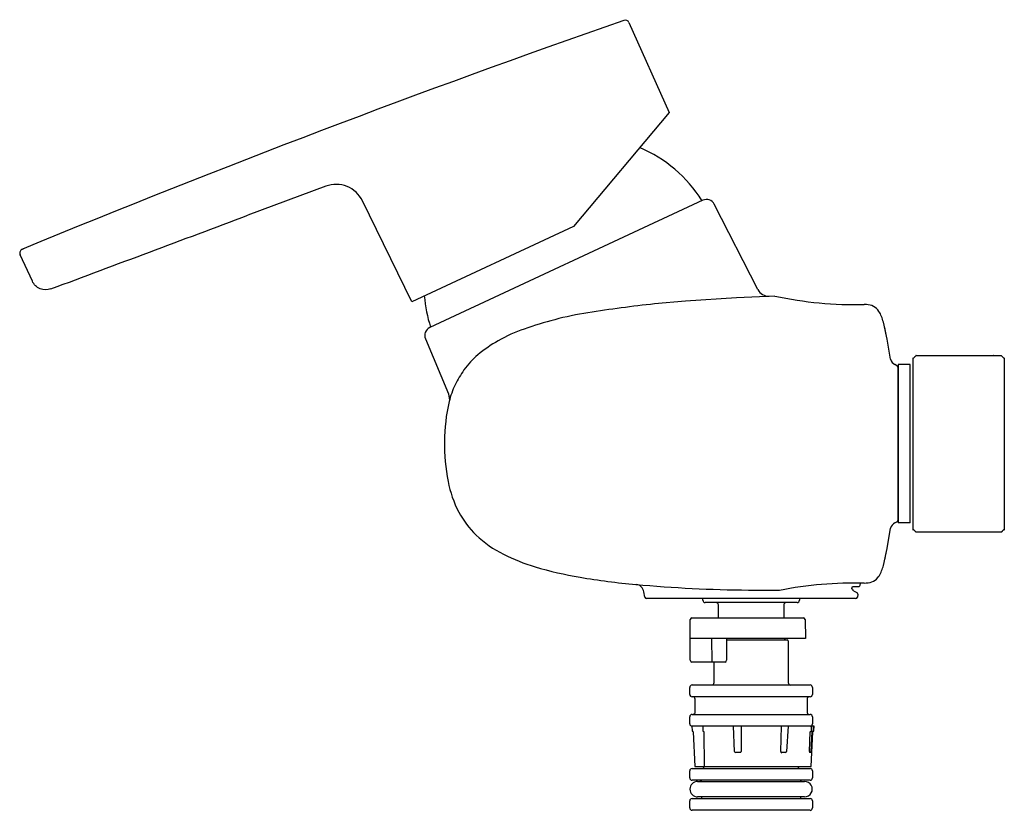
# Model space of a CAD drawing. Header units: millimetres. Extents: x -167 to 0, y -62 to 72.
import ezdxf

# ---------------------------------------------------------------- set-up
doc = ezdxf.new("R2010")
doc.units = ezdxf.units.MM
doc.header["$MEASUREMENT"] = 0
doc.layers.add('HIDDEN', color=5, linetype='Continuous', true_color=0x0000ff)
doc.layers.add('PLANNING', color=1, linetype='Continuous', true_color=0xff0000)

# ---------------------------------------------------------------- blocks, each defined once
blk = doc.blocks.new('753001_r')
at = {"layer": 'HIDDEN'}
for p, q in [((-51.2, -26.6, 0), (-51.2, -26.3, 0)), ((-34.8, -26.3, 0), (-34.8, -26.6, 0)), ((-35.2, -27, 0), (-50.8, -27, 0)), ((-48.55, -29.6, 0), (-48.55, -27.4, 0)), ((-37.45, -27.4, 0), (-37.45, -29.6, 0)), ((-53.34, -36.8, 0), (-53.35, -29.89, 0)), ((-53.05, -29.6, 0), (-34.12, -29.6, 0)), ((-49.64, -37.08, 0), (-49.68, -33.1, 0)), ((-47.2, -33.1, 0), (-47.2, -36.8, 0)), ((-47.2, -33.3, 0), (-36.9, -33.3, 0)), ((-36.7, -33.5, 0), (-36.7, -40.6, 0)), ((-47.43, -37.1, 0), (-53.04, -37.1, 0)), ((-49.3, -40.6, 0), (-49.3, -37.1, 0)), ((-53.43, -42.6, 0), (-53.43, -41.4, 0)), ((-53.02, -41, 0), (-32.98, -41, 0)), ((-32.58, -41.4, 0), (-32.58, -42.6, 0)), ((-32.98, -43, 0), (-53.02, -43, 0)), ((-52.5, -45.6, 0), (-52.5, -43.4, 0)), ((-33.5, -43.4, 0), (-33.5, -45.6, 0)), ((-53.43, -47.6, 0), (-53.43, -46.4, 0)), ((-53.02, -46, 0), (-40.82, -46, 0)), ((-32.58, -46.4, 0), (-32.58, -47.6, 0)), ((-53.05, -48, 0), (-53.02, -48.78, 0)), ((-45.81, -52.3, 0), (-45.97, -48, 0)), ((-44.7, -48, 0), (-44.69, -52.3, 0)), ((-37.97, -52.3, 0), (-37.83, -48, 0)), ((-36.73, -48, 0), (-37, -52.3, 0)), ((-32.44, -48, 0), (-32.47, -48.78, 0)), ((-32.68, -48.97, 0), (-32.83, -52.3, 0)), ((-44.8, -52.49, 0), (-45.61, -52.5, 0)), ((-37.17, -52.5, 0), (-37.8, -52.5, 0)), ((-32.86, -52.5, 0), (-33.03, -52.5, 0)), ((-53.43, -56.8, 0), (-53.43, -55.6, 0)), ((-53.02, -55.2, 0), (-32.98, -55.2, 0)), ((-32.58, -55.6, 0), (-32.58, -56.8, 0)), ((-32.98, -57.2, 0), (-53.02, -57.2, 0)), ((-52.08, -57.39, 0), (-33.92, -57.39, 0)), ((-33.92, -60.01, 0), (-52.08, -60.01, 0)), ((-53.43, -61.9, 0), (-53.43, -60.7, 0)), ((-53.02, -60.3, 0), (-32.98, -60.3, 0)), ((-32.58, -60.7, 0), (-32.58, -61.9, 0)), ((-40.82, -62.3, 0), (-53.02, -62.3, 0))]:
    blk.add_line(p, q, dxfattribs=at)
for points in [[(-33.83, -29.89), (-33.75, -33.1), (-53.37, -33.1)], [(-52.82, -48.97), (-52.58, -54.87), (-32.8, -54.87), (-32.54, -48.97), (-32.54, -48.94), (-32.52, -48.91), (-32.49, -48.89), (-32.46, -48.88), (-32.42, -48.87), (-32.39, -48.86), (-32.36, -48.84), (-32.34, -48.81), (-32.34, -48.78), (-32.3, -48), (-53.05, -48)], [(-51.21, -48), (-51.19, -48.78), (-51.18, -48.81), (-51.17, -48.84), (-51.14, -48.86), (-51.12, -48.87), (-51.09, -48.88), (-51.07, -48.89), (-51.05, -48.91), (-51.03, -48.94), (-51.03, -48.97), (-50.96, -54.87)], [(-33.08, -52.3), (-32.95, -48.97), (-32.95, -48.94), (-32.93, -48.91), (-32.9, -48.89), (-32.87, -48.88), (-32.83, -48.87), (-32.8, -48.86), (-32.78, -48.84), (-32.76, -48.81), (-32.75, -48.78), (-32.72, -48)]]:
    blk.add_lwpolyline(points, dxfattribs=at)
for centre, radius, start, end in [((-50.8, -26.6, 0), 0.4, 180, 269.9999), ((-35.2, -26.6, 0), 0.4, 270, 0.0001), ((-48.95, -27.4, 0), 0.401, 0.1521, 90), ((-37.05, -27.4, 0), 0.4, 91.7791, 180), ((-53.05, -29.9, 0), 0.3, 90, 178.9991), ((-34.13, -29.89, 0), 0.295, 0.035, 88.1413), ((-37.05, -32.9, 0), 0.402, 210.1737, 270), ((-36.91, -33.51, 0), 0.208, 2.1215, 87.8784), ((-53.04, -36.8, 0), 0.3, 180.108, 270.0463), ((-50.36, -36.92, 0), 0.733, 345.3841, 346.8376), ((-47.47, -36.83, 0), 0.272, 278.5517, 6.5409), ((-53.02, -41.4, 0), 0.403, 89.8982, 179.6363), ((-49.7, -40.6, 0), 0.401, 274.9439, 0), ((-36.3, -40.6, 0), 0.402, 180.254, 268.358), ((-32.98, -41.4, 0), 0.4, 0, 89.9999), ((-53.03, -42.6, 0), 0.4, 180, 270.4655), ((-52.9, -43.4, 0), 0.401, 0.225, 90), ((-33.1, -43.4, 0), 0.401, 94.0906, 180), ((-32.98, -42.6, 0), 0.4, 270, 0.0001), ((-53.02, -46.4, 0), 0.403, 90, 179.5345), ((-52.9, -45.6, 0), 0.4, 285.9096, 0), ((-33.1, -45.6, 0), 0.401, 180.1408, 253.9736), ((-32.98, -46.4, 0), 0.4, 0, 90.4655), ((-53.03, -47.6, 0), 0.4, 180, 266.7011), ((-32.98, -47.6, 0), 0.402, 271.4051, 359.7557), ((-52.92, -48.78, 0), 0.0997, 181.5009, 268.9496), ((-52.92, -48.98, 0), 0.0997, 2.3479, 88.9496), ((-32.58, -48.98, 0), 0.1, 88.8527, 177.3949), ((-32.57, -48.78, 0), 0.1, 268.8527, 358.2415), ((-45.61, -52.3, 0), 0.198, 180.3025, 269.2609), ((-44.92, -52.29, 0), 0.229, 300.6272, 357.8383), ((-37.79, -52.32, 0), 0.185, 176.3758, 265.0721), ((-37.21, -52.3, 0), 0.208, 280.9257, 357.8441), ((-32.8, -52.34, 0), 0.279, 171.6214, 213.9758), ((-33.5, -52.28, 0), 0.673, 341.2761, 357.9875), ((-51.36, -54.8, 0), 0.403, 273.124, 349.4635), ((-34.65, -54.8, 0), 0.401, 190.4057, 270), ((-53.02, -55.6, 0), 0.403, 90, 179.5345), ((-53.03, -56.8, 0), 0.4, 180, 270.4655), ((-32.98, -55.6, 0), 0.4, 0, 89.9999), ((-32.98, -56.8, 0), 0.4, 270, 0.0001), ((-52.08, -58.7, 0), 1.31, 90, 270), ((-51.7, -57.6, 0), 0.394, 31.52, 90), ((-34.31, -57.59, 0), 0.391, 90, 148.5917), ((-33.92, -58.7, 0), 1.31, 269.933, 90.067), ((-51.7, -59.9, 0), 0.402, 272.8444, 343.8871), ((-34.3, -59.9, 0), 0.398, 195.9454, 270), ((-53.02, -60.7, 0), 0.403, 90, 179.5345), ((-32.98, -60.7, 0), 0.4, 0, 89.9999), ((-53.03, -61.9, 0), 0.4, 180, 270.4655), ((-32.98, -61.9, 0), 0.403, 269.8982, 359.6363)]:
    blk.add_arc(centre, radius, start, end, dxfattribs=at)
for points, weights in [([(-40.82, -46, 0), (-32.77, -46, 0), (-32.98, -46, 0)], [1, 0.745764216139, 0.932889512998]), ([(-32.98, -62.3, 0), (-32.77, -62.3, 0), (-40.82, -62.3, 0)], [0.93288942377, 0.745764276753, 1])]:
    blk.add_rational_spline(points, weights, degree=2, dxfattribs=at)
at = {"layer": 'PLANNING'}
for p, q in [((-63.75, 71.59, 0), (-56.94, 56.3, 0)), ((-56.94, 56.3, 0), (-73.19, 36.93, 0)), ((-115.24, 43.77, 0), (-128.46, 38.83, 0)), ((-100.63, 24.13, 0), (-108.99, 41.28, 0)), ((-51.21, 41.39), (-97.57, 19.77)), ((-41.84, 26.21), (-49.25, 40.73)), ((-73.19, 36.93, 0), (-100.63, 24.13, 0)), ((-165.07, 27.62, 0), (-167.13, 32.14, 0)), ((-38.96, 25.11), (-45.5, 24.83)), ((-54.14, 24.25), (-59.39, 23.78)), ((-45.5, 24.83), (-54.14, 24.25)), ((-23.43, 23.65), (-23.79, 23.68)), ((-19.9, 17.78), (-20.54, 20.68)), ((-20.33, 19.75), (-20.14, 18.54)), ((-19.33, 14.36), (-19.9, 17.78)), ((-18.15, 13.21), (-18.57, 13.45)), ((-16, 13.45, 0), (-18, 13.45, 0)), ((-18, 13.45, 0), (-18, -13.45, 0)), ((-16, -13.45, 0), (-16, 13.45, 0)), ((-18.05, 13.02), (-18.15, 13.21)), ((-18.05, -13.02), (-18.05, 13.02)), ((-18.57, -13.45), (-18.15, -13.21)), ((-18.15, -13.21), (-18.05, -13.02)), ((-19.91, -17.81), (-19.33, -14.36)), ((-16, -13.45, 0), (-18, -13.45, 0)), ((-20.54, -20.68), (-19.91, -17.81)), ((-20.14, -18.53), (-20.33, -19.75)), ((-43.45, -24.86), (-38.17, -24.91)), ((-25.63, -24.97), (-25.04, -25.28)), ((-23.79, -23.68), (-23.43, -23.65)), ((-61.05, -26.07), (-61.22, -25.17)), ((-25.25, -26.3), (-60.76, -26.3)), ((-24.86, -25.59), (-24.95, -26.07))]:
    blk.add_line(p, q, dxfattribs=at)
for points in [[(-98.31, 17.81), (-94.4, 8.49), (-94.25, 7.4)], [(-24.5, -23.69), (-24.52, -24.1), (-24.65, -24.3), (-25.71, -24.3), (-25.88, -24.36), (-25.93, -24.66)]]:
    blk.add_lwpolyline(points, dxfattribs=at)
for centre, radius, start, end in [((595.54, -1815.94, 0), 2000, 109.27369, 112.40512), ((-64.39, 71.3, 0), 0.7, 24, 109.2737), ((-70.85, 29.14, 0), 23, 31.9798, 67.1838), ((-113.48, 39.09, 0), 5, 25.9991, 110.5002), ((-50.58, 40.03), 1.5, 27.7895, 115), ((-92508.94, 247120.9, 0), 263787.23, 290.4922972, 290.5000558), ((-166.5, 32.43, 0), 0.7, 112.4053, 204.5641), ((-166.9, 36.04, 0), 2.96, 272.677, 274.8382), ((-75.57, 26.94, 0), 23, 184.5325, 198.0202), ((-40.01, 27.14), 2.05, 207.0658, 271.5514), ((-25.55, 86.17), 62.51, 257.6128, 271.6168), ((-36.36, -192.24), 217.24, 96.0846, 99.0988), ((-23.39, 21.16), 2.49, 32.4781, 91.0107), ((-61.37, -36.12), 59.14, 99.0988, 104.6767), ((-26.63, 19.23), 6.26, 13.3988, 31.4024), ((-58.62, -46.61), 69.98, 104.6767, 109.1312), ((-96.91, 18.4), 1.52, 115.8437, 202.7785), ((-72.93, -5.36), 26.32, 109.1312, 119.6987), ((-74.35, -2.86), 23.44, 119.6987, 129.9285), ((-80.57, 4.57), 13.76, 129.9285, 144.5501), ((-17.79, 14.87), 1.62, 198.2419, 241.0957), ((-77.48, 2.37), 17.54, 144.5501, 154.1537), ((-80.65, 3.91), 14.02, 154.1537, 166.5159), ((-17.79, -14.87), 1.62, 118.8723, 161.9308), ((-26.63, -19.23), 6.27, 328.6018, 346.6085), ((-23.39, -21.16), 2.49, 268.9895, 327.5219), ((-41.27, 210.28), 235.15, 264.8053, 269.469), ((-62.71, -25.4), 1.51, 9.0708, 82.0422), ((-25.35, -90.43), 66.76, 88.6656, 101.0772), ((-25.94, -24.95), 0.295, 349.909, 87.271), ((-60.75, -25.98), 0.317, 195.7036, 267.6367), ((-25.25, -25.99), 0.307, 271.1142, 346.022), ((-25.21, -25.57), 0.343, 356.7447, 60.0144)]:
    blk.add_arc(centre, radius, start, end, dxfattribs=at)
for points, knots in [([(-161.92, 26.32, 0), (-162.52, 26.1, 0), (-163.18, 26.11, 0), (-164.33, 26.59, 0), (-164.81, 27.05, 0), (-165.07, 27.62, 0)], [251.536105, 251.536105, 251.536105, 251.536105, 252.036105, 252.036105, 252.536105, 252.536105, 252.536105, 252.536105]), ([(-94.29, 7.17), (-94.82, 4.94), (-95.28, 0.39), (-94.78, -6.03), (-93.03, -11.55), (-88.5, -17.49), (-80.89, -20.88), (-71.54, -22.91), (-65.72, -23.62), (-62.56, -23.91)], [372.281721, 372.281721, 372.281721, 372.281721, 379.153932, 385.964789, 391.486878, 396.393483, 407.866703, 415.730384, 425.30423, 425.30423, 425.30423, 425.30423])]:
    blk.add_open_spline(points, degree=3, knots=knots, dxfattribs=at)
blk.add_rational_spline([(-13.5, -15, 0), (-7, -15, 0), (-0.5, -15, 0), (-0.25, -14.75, 0), (0, -14.5, 0), (0, -0.01, 0), (0, 14.47, 0), (-0.27, 14.74, 0), (-0.53, 15, 0), (-1.27, 15, 0), (-2, 15, 0), (-8.49, 15, 0), (-14.97, 15, 0), (-15.24, 14.74, 0), (-15.5, 14.47, 0), (-15.5, -0.01, 0), (-15.5, -14.5, 0), (-15.25, -14.75, 0), (-15, -15, 0), (-14.25, -15, 0), (-13.5, -15, 0)], [1, 1, 1, 1, 1, 1, 1, 1, 1, 0.999999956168, 1, 1, 1, 1, 1, 1, 1, 1, 1, 1, 1], degree=2, knots=[46.355642, 46.355642, 46.355642, 59.355643, 59.355643, 60.062749, 60.062749, 89.004096, 89.004096, 89.7112, 89.7112, 91.265861, 91.265861, 104.211284, 104.211284, 104.918389, 104.918389, 133.859736, 133.859736, 134.566842, 134.566842, 136.066843, 136.066843, 136.066843], dxfattribs=at)

msp = doc.modelspace()

# ---------------------------------------------------------------- block references
msp.add_blockref('753001_r', (0, 0))

doc.saveas('drawing.dxf')
